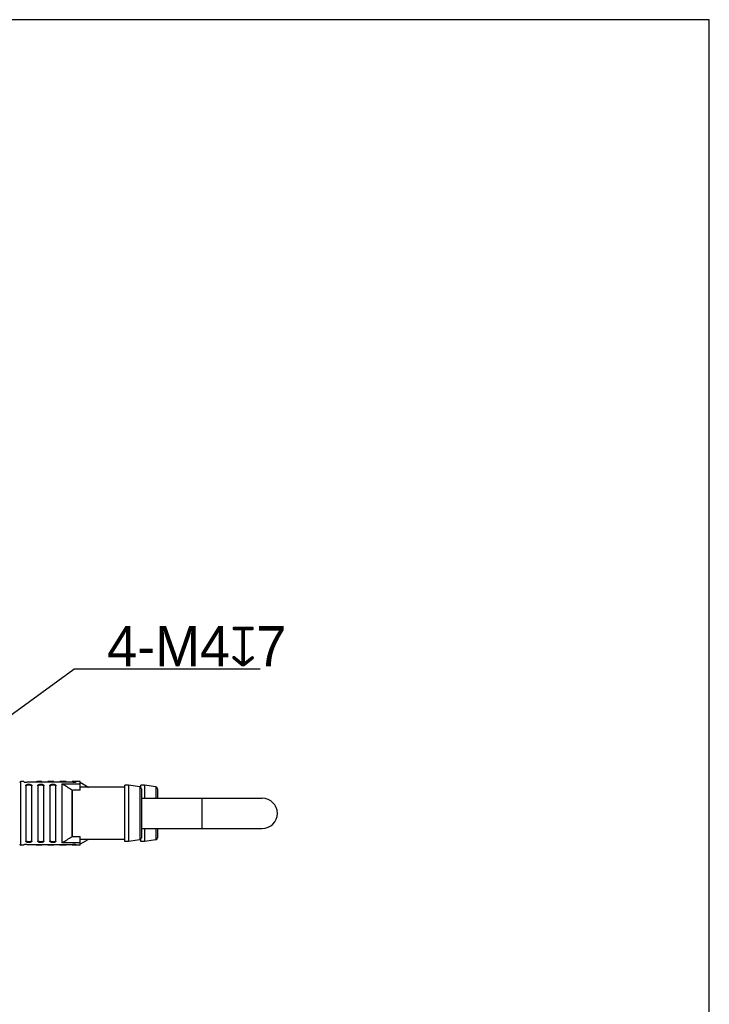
# Model space of a CAD drawing. Header units: millimetres. Extents: x -229 to -69, y 179 to 359.
# Tile 9 of 9: x -112 to -69, y 298 to 359. Entities that reach past the tile are written whole.
import ezdxf

# ---------------------------------------------------------------- set-up
doc = ezdxf.new("R2010")
doc.units = ezdxf.units.MM
doc.header["$LTSCALE"] = 46.255
doc.layers.get('0').update_dxf_attribs({"linetype": 'CONTINUOUS'})
doc.layers.add('00_COMPONENTS', color=7, linetype='CONTINUOUS')
doc.layers.add('51__DRAFT_DIMS', color=7, linetype='CONTINUOUS')
doc.styles.get("Standard").update_dxf_attribs({"font": '兰亭黑 GBK.TTF', "height": 2.5})

msp = doc.modelspace()

# ---------------------------------------------------------------- linework, layer by layer
at = {"color": 8}
msp.add_line((-116.1389, 313.5904), (-108.5273, 319.1411), dxfattribs=at)
msp.add_lwpolyline([(-229.1039, 179.4395), (-69.1039, 179.4395), (-69.1039, 359.4395), (-229.1039, 359.4395)], close=True)
at = {"layer": '00_COMPONENTS'}
for p, q in [((-111.6381, 312.1689), (-111.8131, 312.1689)), ((-111.8131, 308.2189), (-111.8131, 312.1689)), ((-111.6381, 312.1689), (-111.6381, 312.1546)), ((-111.5131, 311.9115), (-111.5131, 308.4764)), ((-108.5881, 312.1199), (-111.4381, 312.1199)), ((-111.1381, 308.4764), (-111.1381, 311.9115)), ((-110.5131, 312.1689), (-110.8131, 312.1689)), ((-110.8131, 312.1199), (-110.8131, 312.1689)), ((-110.7631, 311.9115), (-110.7631, 308.4764)), ((-110.5131, 312.1689), (-110.5131, 312.1199)), ((-110.3881, 308.4764), (-110.3881, 311.9115)), ((-109.7631, 312.1689), (-110.1381, 312.1689)), ((-110.1381, 312.1199), (-110.1381, 312.1689)), ((-110.0131, 311.9115), (-110.0131, 308.4764)), ((-109.7631, 312.1689), (-109.7631, 312.1199)), ((-109.6381, 308.4764), (-109.6381, 311.9115)), ((-109.0131, 312.1689), (-109.3881, 312.1689)), ((-109.3881, 312.1199), (-109.3881, 312.1689)), ((-109.2827, 312.021), (-108.1381, 312.021)), ((-109.2827, 312.021), (-109.2827, 308.3669)), ((-109.2461, 308.3772), (-109.2461, 312.0107)), ((-109.0131, 312.1689), (-109.0131, 312.1199)), ((-108.6552, 311.6463), (-108.6552, 308.7416)), ((-108.1381, 312.1689), (-108.6381, 312.1689)), ((-108.6381, 312.1199), (-108.6381, 312.1689)), ((-108.1381, 311.6355), (-108.6186, 311.6355)), ((-108.6186, 308.7524), (-108.6186, 311.6355)), ((-108.3881, 312.1546), (-108.3881, 312.1689)), ((-108.1381, 311.6355), (-108.1381, 312.1689)), ((-107.6552, 311.8285), (-108.1381, 312.0989)), ((-105.3631, 311.8189), (-108.1381, 311.8189)), ((-107.6552, 311.8285), (-107.6552, 311.8189)), ((-105.1381, 311.9439), (-105.3631, 311.9439)), ((-105.3631, 308.4439), (-105.3631, 311.9439)), ((-104.4438, 311.8355), (-105.1381, 311.9439)), ((-105.1381, 311.9439), (-105.1381, 308.4439)), ((-104.4438, 311.8355), (-104.4438, 308.5524)), ((-104.3631, 311.8189), (-104.3985, 311.8189)), ((-104.1381, 311.9439), (-104.3631, 311.9439)), ((-104.3631, 311.7869), (-104.3631, 311.9439)), ((-104.3381, 311.712), (-104.3381, 308.6759)), ((-103.4438, 311.8355), (-104.1381, 311.9439)), ((-104.1381, 311.9439), (-104.1381, 311.1314)), ((-103.4438, 311.8355), (-103.4438, 311.1314)), ((-103.3381, 311.712), (-103.3381, 311.1314)), ((-104.3381, 311.1314), (-96.8381, 311.1314)), ((-100.5881, 311.1314), (-100.5881, 309.2564)), ((-104.3381, 309.2564), (-96.8381, 309.2564)), ((-104.1381, 309.2564), (-104.1381, 308.4439)), ((-103.4438, 309.2564), (-103.4438, 308.5524)), ((-103.3381, 309.2564), (-103.3381, 308.6759)), ((-108.6186, 308.7524), (-108.1381, 308.7524)), ((-108.1381, 308.2189), (-108.1381, 308.7524)), ((-105.3631, 308.5689), (-108.1381, 308.5689)), ((-107.6552, 308.5594), (-108.1381, 308.2889)), ((-107.6552, 308.5689), (-107.6552, 308.5594)), ((-104.4438, 308.5524), (-105.1381, 308.4439)), ((-104.3631, 308.5689), (-104.3985, 308.5689)), ((-104.3631, 308.4439), (-104.3631, 308.6009)), ((-103.4438, 308.5524), (-104.1381, 308.4439)), ((-111.6381, 308.2189), (-111.8131, 308.2189)), ((-111.6381, 308.2333), (-111.6381, 308.2189)), ((-111.4381, 308.268), (-108.5881, 308.268)), ((-110.8131, 308.2189), (-110.8131, 308.268)), ((-110.5131, 308.2189), (-110.8131, 308.2189)), ((-110.5131, 308.268), (-110.5131, 308.2189)), ((-110.1381, 308.2189), (-110.1381, 308.268)), ((-109.7631, 308.2189), (-110.1381, 308.2189)), ((-109.7631, 308.268), (-109.7631, 308.2189)), ((-109.3881, 308.2189), (-109.3881, 308.268)), ((-109.0131, 308.2189), (-109.3881, 308.2189)), ((-108.1381, 308.3669), (-109.2827, 308.3669)), ((-109.0131, 308.268), (-109.0131, 308.2189)), ((-108.6381, 308.2189), (-108.6381, 308.268)), ((-108.1381, 308.2189), (-108.6381, 308.2189)), ((-108.3881, 308.2189), (-108.3881, 308.2333)), ((-105.1381, 308.4439), (-105.3631, 308.4439)), ((-104.1381, 308.4439), (-104.3631, 308.4439))]:
    msp.add_line(p, q, dxfattribs=at)
for centre, radius, start, end in [((-111.8131, 312.0939), 0.075, 90, 180), ((-110.8131, 312.0939), 0.075, 90, 159.765441), ((-129.6229, 278.3067), 39.385, 57.833683, 58.843548), ((-107.6186, 311.8939), 0.075, 240.751179, 270), ((-104.4631, 311.712), 0.125, 0, 81.119338), ((-103.4631, 311.712), 0.125, 0, 81.119338), ((-96.8381, 310.1939), 0.9375, 270, 90), ((-129.5212, 341.9162), 39.1911, 301.153955, 302.168816), ((-107.6186, 308.4939), 0.075, 90, 119.248821), ((-104.4631, 308.6759), 0.125, 278.880662, 0), ((-103.4631, 308.6759), 0.125, 278.880662, 0), ((-111.8131, 308.2939), 0.075, 180, 270), ((-110.8131, 308.2939), 0.075, 200.234559, 270)]:
    msp.add_arc(centre, radius, start, end, dxfattribs=at)
for points, knots in [([(-111.6381, 312.1546), (-111.6381, 312.1537), (-111.6371, 312.1516), (-111.6339, 312.1491), (-111.6291, 312.1464), (-111.6225, 312.1436), (-111.6142, 312.1407), (-111.6042, 312.1378), (-111.5926, 312.1349), (-111.5743, 312.1311), (-111.5483, 312.1268), (-111.5011, 312.1215), (-111.4638, 312.1199), (-111.4381, 312.1199)], [0, 0, 0, 0, 0.0128631, 0.0317694, 0.0584156, 0.0931836, 0.1360056, 0.1866109, 0.2446165, 0.3095522, 0.457957, 0.6267102, 1, 1, 1, 1]), ([(-111.5131, 311.9115), (-111.5131, 311.9179), (-111.511, 311.9311), (-111.5009, 311.9494), (-111.4843, 311.9657), (-111.4616, 311.9795), (-111.4333, 311.9907), (-111.4004, 311.999), (-111.3639, 312.004), (-111.3256, 312.0057), (-111.2874, 312.004), (-111.2509, 311.999), (-111.218, 311.9907), (-111.1897, 311.9795), (-111.167, 311.9657), (-111.1504, 311.9494), (-111.1403, 311.9311), (-111.1381, 311.9179), (-111.1381, 311.9115)], [0, 0, 0, 0, 0.0418465, 0.0857895, 0.1352819, 0.1927095, 0.2590681, 0.3338374, 0.4151354, 0.4999983, 0.5848612, 0.666159, 0.7409281, 0.8072859, 0.8647154, 0.9141971, 0.9581501, 1, 1, 1, 1]), ([(-111.1381, 311.8538), (-111.1381, 311.8603), (-111.1403, 311.8738), (-111.1502, 311.8928), (-111.1668, 311.9096), (-111.1894, 311.9239), (-111.2177, 311.9355), (-111.2507, 311.9441), (-111.2872, 311.9493), (-111.3256, 311.9511), (-111.3641, 311.9493), (-111.4006, 311.9441), (-111.4336, 311.9355), (-111.4619, 311.9239), (-111.4845, 311.9096), (-111.501, 311.8928), (-111.511, 311.8739), (-111.5131, 311.8603), (-111.5131, 311.8538)], [0, 0, 0, 0, 0.0426794, 0.0872172, 0.1369465, 0.1942901, 0.2603482, 0.3347109, 0.4155719, 0.4999983, 0.5844246, 0.6652855, 0.7396479, 0.805705, 0.8630505, 0.91277, 0.9573155, 1, 1, 1, 1]), ([(-110.7631, 311.9115), (-110.7631, 311.9179), (-110.761, 311.9311), (-110.7509, 311.9494), (-110.7343, 311.9657), (-110.7116, 311.9796), (-110.6833, 311.9907), (-110.6504, 311.999), (-110.6139, 312.004), (-110.5756, 312.0057), (-110.5374, 312.004), (-110.5009, 311.999), (-110.468, 311.9907), (-110.4397, 311.9796), (-110.417, 311.9657), (-110.4004, 311.9494), (-110.3903, 311.9311), (-110.3881, 311.9179), (-110.3881, 311.9115)], [0, 0, 0, 0, 0.0418534, 0.0858023, 0.1352827, 0.1927129, 0.2590691, 0.3338388, 0.4151363, 0.4999988, 0.5848612, 0.6661591, 0.7409289, 0.8072857, 0.8647165, 0.9141978, 0.9581464, 1, 1, 1, 1]), ([(-110.3881, 311.8538), (-110.3881, 311.8603), (-110.3903, 311.8739), (-110.4002, 311.8928), (-110.4168, 311.9096), (-110.4394, 311.9239), (-110.4677, 311.9355), (-110.5007, 311.9441), (-110.5372, 311.9493), (-110.5756, 311.9511), (-110.6141, 311.9493), (-110.6506, 311.9441), (-110.6836, 311.9355), (-110.7119, 311.9239), (-110.7345, 311.9096), (-110.751, 311.8928), (-110.761, 311.8739), (-110.7631, 311.8603), (-110.7631, 311.8538)], [0, 0, 0, 0, 0.0426909, 0.0872289, 0.1369475, 0.1943009, 0.2603502, 0.3347157, 0.4155757, 0.5000013, 0.5844269, 0.6652862, 0.7396519, 0.8057035, 0.8630581, 0.9127624, 0.9573069, 1, 1, 1, 1]), ([(-110.0131, 311.9115), (-110.0131, 311.9179), (-110.011, 311.9311), (-110.0009, 311.9494), (-109.9843, 311.9657), (-109.9616, 311.9796), (-109.9333, 311.9907), (-109.9004, 311.999), (-109.8639, 312.004), (-109.8256, 312.0057), (-109.7874, 312.004), (-109.7509, 311.999), (-109.718, 311.9907), (-109.6897, 311.9796), (-109.667, 311.9657), (-109.6504, 311.9494), (-109.6403, 311.9311), (-109.6381, 311.9179), (-109.6381, 311.9115)], [0, 0, 0, 0, 0.0418534, 0.0858023, 0.1352827, 0.1927129, 0.2590691, 0.3338388, 0.4151363, 0.4999988, 0.5848612, 0.6661591, 0.7409289, 0.8072857, 0.8647165, 0.9141978, 0.9581464, 1, 1, 1, 1]), ([(-109.6381, 311.8538), (-109.6381, 311.8603), (-109.6403, 311.8739), (-109.6502, 311.8928), (-109.6668, 311.9096), (-109.6894, 311.9239), (-109.7177, 311.9355), (-109.7507, 311.9441), (-109.7872, 311.9493), (-109.8256, 311.9511), (-109.8641, 311.9493), (-109.9006, 311.9441), (-109.9336, 311.9355), (-109.9619, 311.9239), (-109.9845, 311.9096), (-110.001, 311.8928), (-110.011, 311.8739), (-110.0131, 311.8603), (-110.0131, 311.8538)], [0, 0, 0, 0, 0.0426909, 0.0872289, 0.1369475, 0.1943009, 0.2603502, 0.3347157, 0.4155757, 0.5000013, 0.5844269, 0.6652862, 0.7396519, 0.8057035, 0.8630581, 0.9127624, 0.9573069, 1, 1, 1, 1]), ([(-109.2827, 312.021), (-109.2763, 312.021), (-109.2634, 312.0192), (-109.2515, 312.014), (-109.2461, 312.0107)], [0, 0, 0, 0, 0.4999643, 1, 1, 1, 1]), ([(-108.6552, 311.6463), (-108.6498, 311.6429), (-108.6379, 311.6374), (-108.625, 311.6355), (-108.6186, 311.6355)], [0, 0, 0, 0, 0.5000639, 1, 1, 1, 1]), ([(-108.5881, 312.1199), (-108.5625, 312.1199), (-108.5251, 312.1215), (-108.4779, 312.1268), (-108.4481, 312.1317), (-108.4264, 312.1365), (-108.4121, 312.1407), (-108.4038, 312.1436), (-108.3972, 312.1464), (-108.3923, 312.1491), (-108.3892, 312.1516), (-108.3881, 312.1537), (-108.3881, 312.1546)], [0, 0, 0, 0, 0.373298, 0.5420553, 0.6904629, 0.8133899, 0.863995, 0.9068154, 0.9415889, 0.968243, 0.9871462, 1, 1, 1, 1]), ([(-111.5131, 308.5341), (-111.5131, 308.5276), (-111.511, 308.514), (-111.501, 308.4951), (-111.4845, 308.4783), (-111.4619, 308.4639), (-111.4336, 308.4524), (-111.4006, 308.4438), (-111.3641, 308.4386), (-111.3256, 308.4368), (-111.2872, 308.4386), (-111.2507, 308.4438), (-111.2177, 308.4524), (-111.1894, 308.464), (-111.1668, 308.4783), (-111.1502, 308.4951), (-111.1403, 308.514), (-111.1381, 308.5276), (-111.1381, 308.5341)], [0, 0, 0, 0, 0.0426779, 0.0872292, 0.1369419, 0.1942934, 0.2603484, 0.3347116, 0.4155727, 0.4999987, 0.584425, 0.665286, 0.7396485, 0.8057043, 0.8630508, 0.9127729, 0.957314, 1, 1, 1, 1]), ([(-110.7631, 308.5341), (-110.7631, 308.5276), (-110.761, 308.514), (-110.751, 308.4951), (-110.7345, 308.4783), (-110.7119, 308.464), (-110.6836, 308.4524), (-110.6506, 308.4438), (-110.6141, 308.4386), (-110.5756, 308.4368), (-110.5372, 308.4386), (-110.5007, 308.4438), (-110.4677, 308.4524), (-110.4394, 308.4639), (-110.4168, 308.4783), (-110.4002, 308.4951), (-110.3903, 308.514), (-110.3881, 308.5276), (-110.3881, 308.5341)], [0, 0, 0, 0, 0.0426899, 0.0872311, 0.1369493, 0.1942941, 0.260355, 0.3347155, 0.4155742, 0.5000025, 0.5844261, 0.6652922, 0.7396401, 0.8057132, 0.8630478, 0.9127773, 0.9573062, 1, 1, 1, 1]), ([(-110.0131, 308.5341), (-110.0131, 308.5276), (-110.011, 308.514), (-110.001, 308.4951), (-109.9845, 308.4783), (-109.9619, 308.464), (-109.9336, 308.4524), (-109.9006, 308.4438), (-109.8641, 308.4386), (-109.8256, 308.4368), (-109.7872, 308.4386), (-109.7507, 308.4438), (-109.7177, 308.4524), (-109.6894, 308.4639), (-109.6668, 308.4783), (-109.6502, 308.4951), (-109.6403, 308.514), (-109.6381, 308.5276), (-109.6381, 308.5341)], [0, 0, 0, 0, 0.0426899, 0.0872311, 0.1369493, 0.1942941, 0.260355, 0.3347155, 0.4155742, 0.5000025, 0.5844261, 0.6652922, 0.7396401, 0.8057132, 0.8630478, 0.9127773, 0.9573062, 1, 1, 1, 1]), ([(-108.6186, 308.7524), (-108.625, 308.7524), (-108.6379, 308.7505), (-108.6498, 308.745), (-108.6552, 308.7416)], [0, 0, 0, 0, 0.4999368, 1, 1, 1, 1]), ([(-111.4381, 308.268), (-111.4638, 308.268), (-111.5011, 308.2664), (-111.5483, 308.2611), (-111.5782, 308.2562), (-111.5999, 308.2513), (-111.6142, 308.2472), (-111.6225, 308.2443), (-111.6291, 308.2415), (-111.6339, 308.2388), (-111.6371, 308.2363), (-111.6381, 308.2342), (-111.6381, 308.2333)], [0, 0, 0, 0, 0.373298, 0.5420553, 0.6904629, 0.8133899, 0.863995, 0.9068154, 0.9415889, 0.968243, 0.9871462, 1, 1, 1, 1]), ([(-111.1381, 308.4764), (-111.1381, 308.47), (-111.1403, 308.4568), (-111.1504, 308.4385), (-111.167, 308.4222), (-111.1897, 308.4083), (-111.218, 308.3972), (-111.2509, 308.3889), (-111.2874, 308.3839), (-111.3256, 308.3822), (-111.3639, 308.3839), (-111.4004, 308.3889), (-111.4333, 308.3972), (-111.4616, 308.4083), (-111.4843, 308.4222), (-111.5009, 308.4384), (-111.511, 308.4568), (-111.5131, 308.47), (-111.5131, 308.4764)], [0, 0, 0, 0, 0.0418465, 0.0857895, 0.1352819, 0.1927095, 0.2590681, 0.3338374, 0.4151354, 0.4999983, 0.5848612, 0.666159, 0.7409281, 0.8072859, 0.8647154, 0.9141971, 0.9581501, 1, 1, 1, 1]), ([(-110.3881, 308.4764), (-110.3881, 308.47), (-110.3903, 308.4568), (-110.4004, 308.4384), (-110.417, 308.4222), (-110.4397, 308.4083), (-110.468, 308.3972), (-110.5009, 308.3889), (-110.5374, 308.3839), (-110.5756, 308.3822), (-110.6139, 308.3839), (-110.6504, 308.3889), (-110.6833, 308.3972), (-110.7116, 308.4083), (-110.7343, 308.4222), (-110.7509, 308.4384), (-110.761, 308.4568), (-110.7631, 308.47), (-110.7631, 308.4764)], [0, 0, 0, 0, 0.0418534, 0.0858023, 0.1352827, 0.1927129, 0.2590691, 0.3338388, 0.4151363, 0.4999988, 0.5848612, 0.6661591, 0.7409289, 0.8072857, 0.8647165, 0.9141978, 0.9581464, 1, 1, 1, 1]), ([(-109.6381, 308.4764), (-109.6381, 308.47), (-109.6403, 308.4568), (-109.6504, 308.4384), (-109.667, 308.4222), (-109.6897, 308.4083), (-109.718, 308.3972), (-109.7509, 308.3889), (-109.7874, 308.3839), (-109.8256, 308.3822), (-109.8639, 308.3839), (-109.9004, 308.3889), (-109.9333, 308.3972), (-109.9616, 308.4083), (-109.9843, 308.4222), (-110.0009, 308.4384), (-110.011, 308.4568), (-110.0131, 308.47), (-110.0131, 308.4764)], [0, 0, 0, 0, 0.0418534, 0.0858023, 0.1352827, 0.1927129, 0.2590691, 0.3338388, 0.4151363, 0.4999988, 0.5848612, 0.6661591, 0.7409289, 0.8072857, 0.8647165, 0.9141978, 0.9581464, 1, 1, 1, 1]), ([(-109.2461, 308.3772), (-109.2515, 308.3739), (-109.2634, 308.3687), (-109.2763, 308.3669), (-109.2827, 308.3669)], [0, 0, 0, 0, 0.5000518, 1, 1, 1, 1]), ([(-108.3881, 308.2333), (-108.3881, 308.2342), (-108.3892, 308.2363), (-108.3923, 308.2388), (-108.3972, 308.2415), (-108.4038, 308.2443), (-108.4121, 308.2472), (-108.4221, 308.2501), (-108.4337, 308.253), (-108.452, 308.2568), (-108.4779, 308.2611), (-108.5251, 308.2664), (-108.5625, 308.268), (-108.5881, 308.268)], [0, 0, 0, 0, 0.0128631, 0.0317694, 0.0584156, 0.0931836, 0.1360056, 0.1866109, 0.2446165, 0.3095522, 0.457957, 0.6267102, 1, 1, 1, 1])]:
    msp.add_open_spline(points, degree=3, knots=knots, dxfattribs=at)
at = {"layer": '51__DRAFT_DIMS', "color": 8}
msp.add_line((-96.9677, 319.1411), (-108.5273, 319.1411), dxfattribs=at)

# ---------------------------------------------------------------- texts
at = {"layer": '51__DRAFT_DIMS', "insert": (-95.3448, 321.8107), "char_height": 2.5, "attachment_point": 3, "line_spacing_factor": 0.9}
msp.add_mtext('\\A1;4-M4{\\fgdt|b0|i0|c134|p2;x}7', dxfattribs=at)

doc.saveas('drawing.dxf')
